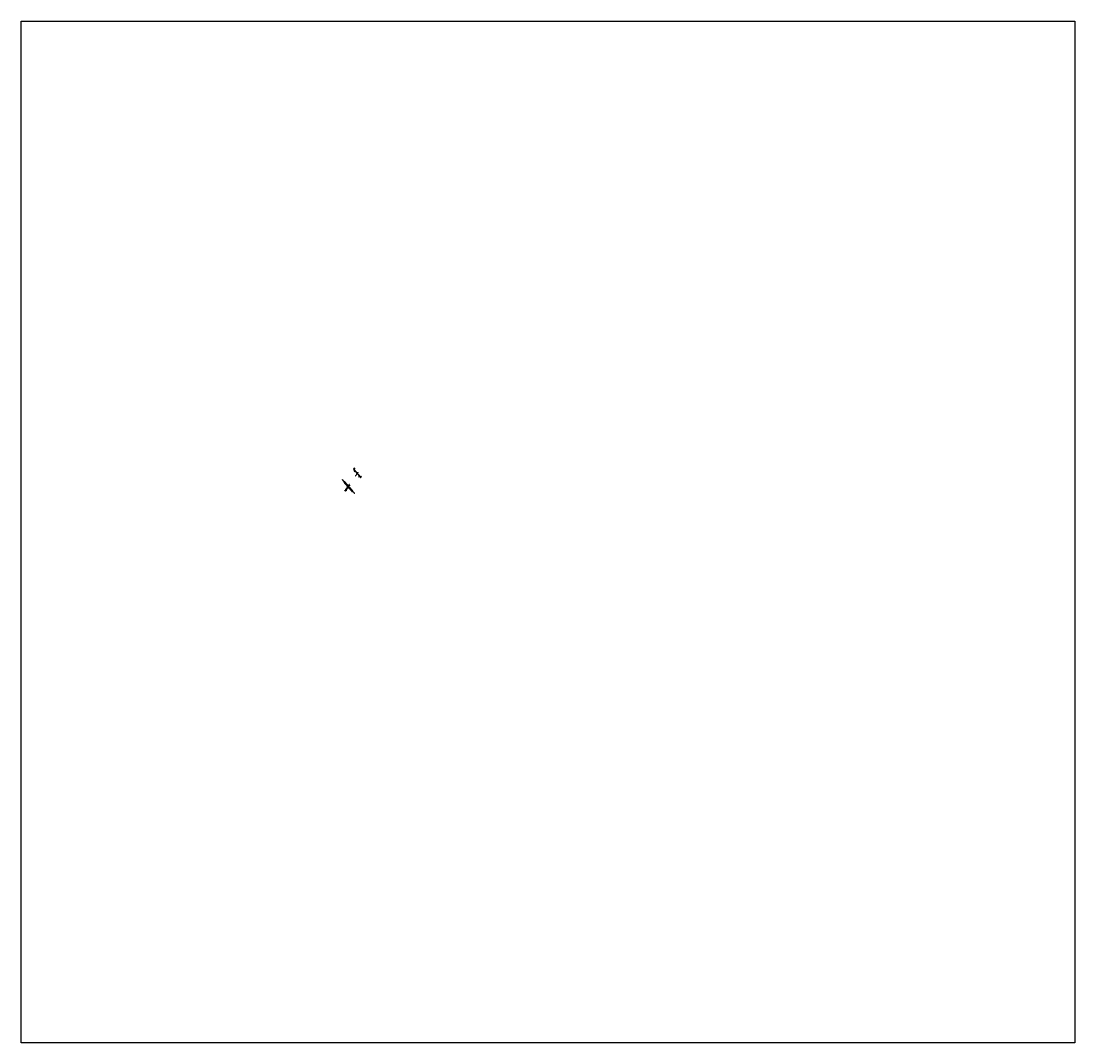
# Model space of a CAD drawing. Header units: inches. Extents: x 26074054 to 26126065, y 7457260 to 7507668.
import ezdxf
from ezdxf import colors
from ezdxf.entities.mleader import LeaderData, LeaderLine
from ezdxf.math import Vec2, Vec3

# ---------------------------------------------------------------- set-up
doc = ezdxf.new("R2010")
doc.units = ezdxf.units.IN
doc.header["$MEASUREMENT"] = 0
for name, pattern in [('bcenterline', [0.5, 0.375, -0.03125, 0.0625, -0.03125]), ('brebarpr', [1.5625, 1.5, -0.0625]), ('HIDDEN', [0.375, 0.25, -0.125]), ('OhDOT_USTN5', [0.11, 0.055, -0.055]), ('san', [0])]:
    doc.linetypes.add(name, pattern=pattern)
for name, color, linetype in [('BR_P_Brg_Centerline', 2, 'bcenterline'), ('BR_P_Drain_Object', 4, 'Continuous'), ('BR_P_Gen_Centerline', 7, 'bcenterline'), ('BR_P_Gen_Porous_Backfill', 3, 'Continuous'), ('BR_P_Gen_Text', 7, 'Continuous'), ('BR_P_Sub_Deep_Centerline', 2, 'bcenterline'), ('BR_P_Sub_Foot_Object', 7, 'Continuous'), ('BR_P_Sub_Foot_Reinforcing', 30, 'brebarpr'), ('DR_X_Storm_Sewer', 151, 'OhDOT_USTN5'), ('SC_Scratch1', 7, 'Continuous'), ('UT_P_Sanitary', 95, 'san')]:
    doc.layers.add(name, color=color, linetype=linetype)
doc.styles.add('Slanted Normal (0.14) Font 31', font='font31.shx', dxfattribs={"height": 0.14})

msp = doc.modelspace()

# ---------------------------------------------------------------- hatches: boundary and pattern name
at = {"layer": 'BR_P_Gen_Text', "transparency": 33554534}
h = msp.add_hatch(dxfattribs=at)
h.set_pattern_fill('GRAVEL', color=256, scale=10, angle=311.1527)
h.set_pattern_definition([(179.1655, (26090089.7925, 7485412.0949), (-120.4117057, 1.0105114), [1.34536, -133.19088]), (136.12246, (26090088.44727, 7485412.11453), (86.497779, -83.7743053), [2.30868, -228.55925]), (83.66316, (26090086.7831, 7485413.7147), (-17.0185755, -147.6833372), [1.62788, -161.16033]), (218.4264, (26090082.33426, 7485415.0061), (157.1723303, 124.0840787), [2.10238, -208.13558]), (243.98637, (26090080.68724, 7485413.69944), (57.4515731, 116.61610845), [2.06155, -204.09373]), (308.4264, (26090079.78307, 7485411.84674), (-124.0840787, 157.1723303), [2.10238, -208.13558]), (348.84696, (26090081.08972, 7485410.19972), (-160.84470332, 32.0777402), [2.78029, -275.24849]), (23.408045, (26090083.8175, 7485409.66193), (211.71559335, 92.06795062), [2.62488, -259.86321]), (72.58228, (26090086.22635, 7485410.70474), (45.2391063, 145.7855386), [2.1095, -208.84073]), (126.38907, (26090086.8578, 7485412.7175), (64.8579312, -89.406089), [2.40832, -118.00763]), (173.550154, (26090085.42903, 7485414.65623), (-161.79360262, 17.96747477), [3.11448, -308.33375]), (89.9668, (26090088.7738, 7485407.486), (-0.8872872, 92.1911749), [1.06301, -105.23845]), (122.62195, (26090088.77446, 7485408.549), (70.48971496, -111.0459368), [2.02237, -200.21511]), (176.1527, (26090087.684, 7485410.252), (-7.52958, -6.58068), [1.4142, -12.72793]), (154.3513, (26090088.1271, 7485411.5691), (47.96258, -24.4865457), [0.76158, -75.39615]), (242.95413, (26090087.4406, 7485411.8987), (16.008064, 27.2716315), [1.07703, -52.77462]), (342.11647, (26090086.9508, 7485410.9395), (34.801214, -9.427381), [1.74929, -56.56023]), (112.7178, (26090088.6156, 7485410.4023), (5.631784, -21.639848), [1.2649, -30.35787]), (327.54226, (26090083.6238, 7485416.2659), (88.3955776, -55.5537745), [1.772, -175.42845]), (21.4989, (26090085.119, 7485415.3149), (-109.1481382, -42.2691841), [1.48661, -147.17408]), (244.3513, (26090090.1215, 7485411.7185), (24.4865457, 47.96258), [1.52315, -74.63458]), (294.76318, (26090089.4622, 7485410.3454), (-43.21808344, 95.0378728), [1.772, -175.42845]), (290.59667, (26090078.9554, 7485412.1859), (-17.8442505, 50.809278), [1.7088, -83.73124]), (245.92786, (26090079.5566, 7485410.5863), (49.9219907, 110.0354254), [1.43178, -141.74643]), (17.95413, (26090082.6577, 7485405.0625), (50.809278, 17.8442505), [1.52315, -74.63458]), (328.50674, (26090084.10673, 7485405.532), (-115.66720914, 71.5618385), [1.67631, -165.95424]), (20.59667, (26090079.4332, 7485408.752), (-50.809278, -17.8442505), [0.8544, -84.58564]), (52.46265, (26090082.263, 7485405.5143), (23.537646, 33.8523146), [0.5099, -50.4803]), (117.1165, (26090082.5736, 7485405.9186), (12.212467, -29.16943), [2.06155, -39.1695]), (137.16172, (26090081.6339, 7485407.75353), (73.3364129, -68.7151406), [1.9105, -189.13923]), (254.8428, (26090086.2732, 7485410.3472), (8.478482, 20.690948), [1.44222, -34.6133]), (304.30994, (26090085.8961, 7485408.9552), (96.81244717, -141.16426627), [2.51794, -249.27563]), (12.09811, (26090087.3154, 7485406.8754), (-79.0298088, -15.946452), [1.02956, -101.92674]), (41.1527, (26090088.322, 7485407.091), (0.9489, 14.11027), [0.6, -9.4]), (71.40915, (26090081.7282, 7485408.10155), (-26.3843443, -76.1831108), [1.38924, -137.5352]), (359.1655, (26090082.1711, 7485409.4183), (120.4117057, -1.0105114), [2.69072, -131.84552]), (311.1527, (26090084.862, 7485409.379), (14.11027, -0.9489), [2.6, -7.4]), (276.45756, (26090086.5725, 7485407.4214), (13.099754, -121.360605), [1.58114, -156.53274]), (205.20732, (26090086.7503, 7485405.8503), (-36.6990125, -18.79315), [1.45602, -71.34508]), (158.79869, (26090085.43297, 7485405.2302), (-200.32880163, 77.25523436), [2.37065, -234.69474]), (126.5788, (26090083.22278, 7485406.08754), (-78.01929733, 104.46525377), [2.50799, -248.29073])])
h.paths.add_polyline_path([(26090528, 7485509), (26090513, 7485526), (26090507, 7485520), (26090507, 7485520), (26090521, 7485503)])
h.paths.add_polyline_path([(26090517, 7485499), (26090502, 7485516), (26090496, 7485510), (26090510, 7485493)])
h = msp.add_hatch(dxfattribs=at)
h.set_pattern_fill('GRAVEL', color=256, scale=10, angle=311.1527)
h.set_pattern_definition([(179.1655, (26090323.3334, 7485144.8787), (-120.4117057, 1.0105114), [1.34536, -133.19088]), (136.12246, (26090321.98817, 7485144.8983), (86.497779, -83.7743053), [2.30868, -228.55925]), (83.66316, (26090320.324, 7485146.49847), (-17.0185755, -147.6833372), [1.62788, -161.16033]), (218.4264, (26090315.87516, 7485147.78984), (157.1723303, 124.0840787), [2.10238, -208.13558]), (243.98637, (26090314.22814, 7485146.4832), (57.4515731, 116.61610845), [2.06155, -204.09373]), (308.4264, (26090313.324, 7485144.6305), (-124.0840787, 157.1723303), [2.10238, -208.13558]), (348.84696, (26090314.63062, 7485142.98347), (-160.84470332, 32.0777402), [2.78029, -275.24849]), (23.408045, (26090317.3584, 7485142.44568), (211.71559335, 92.06795062), [2.62488, -259.86321]), (72.58228, (26090319.76725, 7485143.4885), (45.2391063, 145.7855386), [2.1095, -208.84073]), (126.38907, (26090320.3987, 7485145.5013), (64.8579312, -89.406089), [2.40832, -118.00763]), (173.550154, (26090318.96993, 7485147.43997), (-161.79360262, 17.96747477), [3.11448, -308.33375]), (89.9668, (26090322.3147, 7485140.2697), (-0.8872872, 92.1911749), [1.06301, -105.23845]), (122.62195, (26090322.31536, 7485141.33276), (70.48971496, -111.0459368), [2.02237, -200.21511]), (176.1527, (26090321.225, 7485143.036), (-7.52958, -6.58068), [1.4142, -12.72793]), (154.3513, (26090321.668, 7485144.3528), (47.96258, -24.4865457), [0.76158, -75.39615]), (242.95413, (26090320.9815, 7485144.6825), (16.008064, 27.2716315), [1.07703, -52.77462]), (342.11647, (26090320.4917, 7485143.7232), (34.801214, -9.427381), [1.74929, -56.56023]), (112.7178, (26090322.1565, 7485143.186), (5.631784, -21.639848), [1.2649, -30.35787]), (327.54226, (26090317.1647, 7485149.04965), (88.3955776, -55.5537745), [1.772, -175.42845]), (21.4989, (26090318.6599, 7485148.09866), (-109.1481382, -42.2691841), [1.48661, -147.17408]), (244.3513, (26090323.6624, 7485144.5022), (24.4865457, 47.96258), [1.52315, -74.63458]), (294.76318, (26090323.0031, 7485143.12913), (-43.21808344, 95.0378728), [1.772, -175.42845]), (290.59667, (26090312.4963, 7485144.9696), (-17.8442505, 50.809278), [1.7088, -83.73124]), (245.92786, (26090313.0975, 7485143.37006), (49.9219907, 110.0354254), [1.43178, -141.74643]), (17.95413, (26090316.1987, 7485137.8462), (50.809278, 17.8442505), [1.52315, -74.63458]), (328.50674, (26090317.64763, 7485138.31575), (-115.66720914, 71.5618385), [1.67631, -165.95424]), (20.59667, (26090312.9741, 7485141.5357), (-50.809278, -17.8442505), [0.8544, -84.58564]), (52.46265, (26090315.8038, 7485138.298), (23.537646, 33.8523146), [0.5099, -50.4803]), (117.1165, (26090316.1145, 7485138.7023), (12.212467, -29.16943), [2.06155, -39.1695]), (137.16172, (26090315.1748, 7485140.5373), (73.3364129, -68.7151406), [1.9105, -189.13923]), (254.8428, (26090319.814, 7485143.131), (8.478482, 20.690948), [1.44222, -34.6133]), (304.30994, (26090319.437, 7485141.73893), (96.81244717, -141.16426627), [2.51794, -249.27563]), (12.09811, (26090320.8563, 7485139.6591), (-79.0298088, -15.946452), [1.02956, -101.92674]), (41.1527, (26090321.863, 7485139.875), (0.9489, 14.11027), [0.6, -9.4]), (71.40915, (26090315.2691, 7485140.8853), (-26.3843443, -76.1831108), [1.38924, -137.5352]), (359.1655, (26090315.712, 7485142.20205), (120.4117057, -1.0105114), [2.69072, -131.84552]), (311.1527, (26090318.402, 7485142.163), (14.11027, -0.9489), [2.6, -7.4]), (276.45756, (26090320.1134, 7485140.20517), (13.099754, -121.360605), [1.58114, -156.53274]), (205.20732, (26090320.2912, 7485138.634), (-36.6990125, -18.79315), [1.45602, -71.34508]), (158.79869, (26090318.97387, 7485138.01395), (-200.32880163, 77.25523436), [2.37065, -234.69474]), (126.5788, (26090316.76368, 7485138.8713), (-78.01929733, 104.46525377), [2.50799, -248.29073])])
h.paths.add_polyline_path([(26090762, 7485242), (26090747, 7485259), (26090740, 7485253), (26090740, 7485253), (26090755, 7485236)])
h.paths.add_polyline_path([(26090750, 7485232), (26090736, 7485249), (26090729, 7485243), (26090744, 7485226)])

# ---------------------------------------------------------------- linework, layer by layer
at = {"layer": 'BR_P_Brg_Centerline'}
for p, q in [((26090531, 7484341), (26089899, 7485064)), ((26090674, 7485366), (26090597, 7485298))]:
    msp.add_line(p, q, dxfattribs=at)
at = {"layer": 'BR_P_Drain_Object'}
for p, q in [((26090474, 7485558), (26090506, 7485606)), ((26090475, 7485547), (26090538, 7485475)), ((26090479, 7485555), (26090511, 7485602)), ((26090479, 7485551), (26090648, 7485359)), ((26090506, 7485606), (26090511, 7485602)), ((26090538, 7485475), (26090532, 7485469)), ((26090542, 7485470), (26090536, 7485464)), ((26090543, 7485474), (26090538, 7485475)), ((26090543, 7485474), (26090542, 7485470)), ((26090542, 7485470), (26090643, 7485355)), ((26090505, 7485445), (26090486, 7485429)), ((26090486, 7485429), (26090490, 7485425)), ((26090508, 7485441), (26090490, 7485425)), ((26090643, 7485355), (26090648, 7485359)), ((26090647, 7485351), (26090651, 7485354)), ((26090647, 7485351), (26090759, 7485223)), ((26090651, 7485354), (26090817, 7485165)), ((26090725, 7485193), (26090707, 7485177)), ((26090707, 7485177), (26090711, 7485173)), ((26090729, 7485188), (26090711, 7485173)), ((26090759, 7485223), (26090752, 7485217)), ((26090763, 7485218), (26090756, 7485212)), ((26090763, 7485222), (26090759, 7485223)), ((26090763, 7485222), (26090763, 7485218)), ((26090763, 7485218), (26090813, 7485161)), ((26090822, 7485165), (26090843, 7485196)), ((26090827, 7485162), (26090848, 7485193)), ((26090843, 7485196), (26090848, 7485193))]:
    msp.add_line(p, q, dxfattribs=at)
at = {"layer": 'BR_P_Drain_Object', "linetype": 'HIDDEN'}
for p, q in [((26090532, 7485469), (26090505, 7485445)), ((26090536, 7485464), (26090508, 7485441)), ((26090752, 7485217), (26090725, 7485193)), ((26090756, 7485212), (26090729, 7485188))]:
    msp.add_line(p, q, dxfattribs=at)
at = {"layer": 'BR_P_Drain_Object'}
msp.add_lwpolyline([(26090763, 7485222), (26090815, 7485163, 0.493145), (26090825, 7485163), (26090846, 7485195)], format="xyb", dxfattribs=at)
for centre, radius, start, end in [((26090482, 7485553), 9, 146.1527, 221.1527), ((26090482, 7485553), 3, 146.1527, 221.1527), ((26090820, 7485167), 9, 221.1527, 326.1527), ((26090820, 7485167), 3, 221.1527, 326.1527)]:
    msp.add_arc(centre, radius, start, end, dxfattribs=at)
at = {"layer": 'BR_P_Gen_Centerline'}
msp.add_line((26090566, 7485234), (26090693, 7485423), dxfattribs=at)
at = {"layer": 'BR_P_Gen_Porous_Backfill'}
for p, q in [((26090489, 7485554), (26090518, 7485597)), ((26090819, 7485176), (26090489, 7485554)), ((26090499, 7485611), (26090518, 7485597)), ((26090819, 7485176), (26090836, 7485201)), ((26090836, 7485201), (26090856, 7485188))]:
    msp.add_line(p, q, dxfattribs=at)
at = {"layer": 'BR_P_Sub_Deep_Centerline'}
for p, q in [((26090422, 7484457), (26089995, 7484945)), ((26090074, 7484886), (26090044, 7484859)), ((26090168, 7484777), (26090138, 7484751)), ((26090279, 7484651), (26090249, 7484624)), ((26090374, 7484542), (26090344, 7484516))]:
    msp.add_line(p, q, dxfattribs=at)
at = {"layer": 'BR_P_Sub_Foot_Object'}
for p, q in [((26090024, 7484946), (26089997, 7484906)), ((26090029, 7484943), (26090024, 7484946)), ((26089997, 7484906), (26090170, 7484708)), ((26090199, 7484748), (26090029, 7484943)), ((26090175, 7484712), (26090170, 7484708)), ((26090199, 7484748), (26090175, 7484712)), ((26090218, 7484653), (26090243, 7484689)), ((26090218, 7484653), (26090388, 7484459)), ((26090243, 7484689), (26090247, 7484693)), ((26090420, 7484495), (26090247, 7484693)), ((26090388, 7484459), (26090393, 7484455)), ((26090393, 7484455), (26090420, 7484495))]:
    msp.add_line(p, q, dxfattribs=at)
at = {"layer": 'BR_P_Sub_Foot_Reinforcing'}
for p, q in [((26090196, 7484748), (26090025, 7484945)), ((26090029, 7484941), (26089999, 7484906)), ((26089999, 7484907), (26090171, 7484710)), ((26090030, 7484940), (26090004, 7484900)), ((26090026, 7484935), (26090007, 7484906)), ((26090038, 7484930), (26090012, 7484891)), ((26090034, 7484926), (26090015, 7484897)), ((26090044, 7484924), (26090018, 7484884)), ((26090040, 7484919), (26090021, 7484890)), ((26090065, 7484830), (26090092, 7484869)), ((26090068, 7484836), (26090087, 7484865)), ((26090073, 7484821), (26090099, 7484860)), ((26090076, 7484827), (26090095, 7484856)), ((26090113, 7484776), (26090139, 7484815)), ((26090115, 7484782), (26090135, 7484811)), ((26090120, 7484767), (26090147, 7484806)), ((26090123, 7484773), (26090143, 7484802)), ((26090156, 7484726), (26090182, 7484766)), ((26090159, 7484732), (26090178, 7484761)), ((26090162, 7484720), (26090188, 7484759)), ((26090165, 7484725), (26090184, 7484754)), ((26090166, 7484715), (26090192, 7484754)), ((26090169, 7484721), (26090188, 7484750)), ((26090197, 7484749), (26090170, 7484710)), ((26090173, 7484716), (26090193, 7484745)), ((26090221, 7484652), (26090247, 7484691)), ((26090221, 7484653), (26090393, 7484457)), ((26090243, 7484687), (26090224, 7484658)), ((26090251, 7484687), (26090225, 7484647)), ((26090247, 7484682), (26090228, 7484653)), ((26090255, 7484682), (26090229, 7484643)), ((26090251, 7484678), (26090232, 7484649)), ((26090261, 7484675), (26090235, 7484636)), ((26090257, 7484671), (26090238, 7484642)), ((26090418, 7484495), (26090246, 7484691)), ((26090270, 7484595), (26090297, 7484635)), ((26090273, 7484601), (26090293, 7484630)), ((26090278, 7484586), (26090305, 7484626)), ((26090281, 7484592), (26090301, 7484621)), ((26090318, 7484541), (26090344, 7484580)), ((26090321, 7484547), (26090340, 7484576)), ((26090326, 7484532), (26090352, 7484571)), ((26090329, 7484538), (26090348, 7484567)), ((26090373, 7484478), (26090399, 7484517)), ((26090376, 7484484), (26090395, 7484513)), ((26090379, 7484471), (26090405, 7484510)), ((26090382, 7484477), (26090401, 7484506)), ((26090387, 7484462), (26090413, 7484501)), ((26090389, 7484460), (26090418, 7484496)), ((26090390, 7484468), (26090409, 7484497))]:
    msp.add_line(p, q, dxfattribs=at)
for points in [[(26090038, 7484928), (26090026, 7484942, 0.493145), (26090025, 7484941), (26090002, 7484907, 0.339454), (26090002, 7484906), (26090014, 7484892)], [(26090158, 7484727), (26090169, 7484714, 0.493145), (26090171, 7484714), (26090194, 7484748, 0.339454), (26090194, 7484749), (26090182, 7484763)], [(26090260, 7484674), (26090248, 7484688, 0.493145), (26090246, 7484688), (26090223, 7484653, 0.339454), (26090223, 7484652), (26090235, 7484638)], [(26090379, 7484473), (26090391, 7484460, 0.493145), (26090393, 7484460), (26090416, 7484495, 0.339454), (26090416, 7484496), (26090404, 7484509)]]:
    msp.add_lwpolyline(points, format="xyb", dxfattribs=at)
at = {"layer": 'DR_X_Storm_Sewer'}
for p, q in [((26090036, 7484497, 10715), (26090260, 7484828, 10715)), ((26090286, 7484793, 10715), (26090070, 7484473, 10715))]:
    msp.add_line(p, q, dxfattribs=at)
at = {"layer": 'UT_P_Sanitary'}
msp.add_lwpolyline([(26074054, 7507668), (26126065, 7507668), (26126065, 7457260), (26074054, 7457260)], close=True, dxfattribs=at)

# ---------------------------------------------------------------- leaders
at = {"layer": 'SC_Scratch1'}
ml = msp.add_multileader_mtext('Standard', dxfattribs=at)
ml.set_content('887.92\\P888.21', color=256, style='Slanted Normal (0.14) Font 31')
ml.set_leader_properties(color=97)
ml.build(insert=Vec2(0, 0))
ml.multileader.update_dxf_attribs({"text_right_attachment_type": 3, "dogleg_length": 0.141, "arrow_head_size": 1.69, "scale": 12})
ctx = ml.context
ctx.base_point, ctx.scale, ctx.char_height, ctx.arrow_head_size, ctx.landing_gap_size, ctx.plane_origin, ctx.plane_x_axis, ctx.plane_y_axis = Vec3(26090550, 7485509), 12, 1.68, 1.69, 1.08, Vec3(26090543, 7485474), Vec3(0.658068, -0.752958), Vec3(0.752958, 0.658068)
ctx.right_attachment, ctx.text_align_type = 3, 2
notes = []
notes.append((ctx, [(0, (1, 1, 0), (26090555, 7485498), (-0.658068, 0.752958), 1.69, [(0, [(26090543, 7485474)], 0, [])])]))
ctx.mtext.insert, ctx.mtext.text_direction, ctx.mtext.rotation, ctx.mtext.width, ctx.mtext.alignment, ctx.mtext.flow_direction = Vec3(26090556, 7485503), Vec3(0.658068, -0.752958), 5.430639, 7.17, 3, 5
ml = msp.add_multileader_mtext('Standard', dxfattribs=at)
ml.set_content('888.20\\P888.49', color=256, style='Slanted Normal (0.14) Font 31')
ml.set_leader_properties(color=97)
ml.build(insert=Vec2(0, 0))
ml.multileader.update_dxf_attribs({"text_right_attachment_type": 3, "dogleg_length": 0.141, "arrow_head_size": 1.69, "scale": 12})
ctx = ml.context
ctx.base_point, ctx.scale, ctx.char_height, ctx.arrow_head_size, ctx.landing_gap_size, ctx.plane_origin, ctx.plane_x_axis, ctx.plane_y_axis = Vec3(26090515, 7485639), 12, 1.68, 1.69, 1.08, Vec3(26090509, 7485604), Vec3(0.658068, -0.752958), Vec3(0.752958, 0.658068)
ctx.right_attachment, ctx.text_align_type = 3, 2
notes.append((ctx, [(0, (1, 1, 0), (26090521, 7485628), (-0.658068, 0.752958), 1.69, [(0, [(26090509, 7485604)], 0, [])])]))
ctx.mtext.insert, ctx.mtext.text_direction, ctx.mtext.rotation, ctx.mtext.alignment, ctx.mtext.flow_direction = Vec3(26090522, 7485632), Vec3(0.658068, -0.752958), 5.430639, 3, 5
ml = msp.add_multileader_mtext('Standard', dxfattribs=at)
ml.set_content('888.19\\P888.48', color=256, style='Slanted Normal (0.14) Font 31')
ml.set_leader_properties(color=97)
ml.build(insert=Vec2(0, 0))
ml.multileader.update_dxf_attribs({"text_right_attachment_type": 3, "dogleg_length": 0.141, "arrow_head_size": 1.69, "scale": 12})
ctx = ml.context
ctx.base_point, ctx.scale, ctx.char_height, ctx.arrow_head_size, ctx.landing_gap_size, ctx.plane_origin, ctx.plane_x_axis, ctx.plane_y_axis = Vec3(26090652, 7485392), 12, 1.68, 1.69, 1.08, Vec3(26090645, 7485357), Vec3(0.658068, -0.752958), Vec3(0.752958, 0.658068)
ctx.right_attachment, ctx.text_align_type = 3, 2
notes.append((ctx, [(0, (1, 1, 0), (26090658, 7485381), (-0.658068, 0.752958), 1.69, [(0, [(26090645, 7485357)], 0, [])])]))
ctx.mtext.insert, ctx.mtext.text_direction, ctx.mtext.rotation, ctx.mtext.alignment, ctx.mtext.flow_direction = Vec3(26090659, 7485385), Vec3(0.658068, -0.752958), 5.430639, 3, 5
ml = msp.add_multileader_mtext('Standard', dxfattribs=at)
ml.set_content('888.22\\P888.51', color=256, style='Slanted Normal (0.14) Font 31')
ml.set_leader_properties(color=97)
ml.build(insert=Vec2(0, 0))
ml.multileader.update_dxf_attribs({"text_right_attachment_type": 3, "dogleg_length": 0.141, "arrow_head_size": 1.69, "scale": 12})
ctx = ml.context
ctx.base_point, ctx.scale, ctx.char_height, ctx.arrow_head_size, ctx.landing_gap_size, ctx.plane_origin, ctx.plane_x_axis, ctx.plane_y_axis = Vec3(26090676, 7485361), 12, 1.68, 1.69, 1.08, Vec3(26090649, 7485352), Vec3(0.658068, -0.752958), Vec3(0.752958, 0.658068)
ctx.right_attachment = 3
notes.append((ctx, [(0, (1, 1, 0), (26090675, 7485362), (0.658068, -0.752958), 1.69, [(0, [(26090649, 7485352)], 0, [])])]))
ctx.mtext.insert, ctx.mtext.text_direction, ctx.mtext.rotation, ctx.mtext.width, ctx.mtext.flow_direction = Vec3(26090677, 7485360), Vec3(0.658068, -0.752958), 5.430639, 8.16, 5
ml = msp.add_multileader_mtext('Standard', dxfattribs=at)
ml.set_content('887.92\\P888.21', color=256, style='Slanted Normal (0.14) Font 31')
ml.set_leader_properties(color=97)
ml.build(insert=Vec2(0, 0))
ml.multileader.update_dxf_attribs({"text_right_attachment_type": 3, "dogleg_length": 0.141, "arrow_head_size": 1.69, "scale": 12})
ctx = ml.context
ctx.base_point, ctx.scale, ctx.char_height, ctx.arrow_head_size, ctx.landing_gap_size, ctx.plane_origin, ctx.plane_x_axis, ctx.plane_y_axis = Vec3(26090770, 7485257), 12, 1.68, 1.69, 1.08, Vec3(26090763, 7485222), Vec3(0.658068, -0.752958), Vec3(0.752958, 0.658068)
ctx.right_attachment, ctx.text_align_type = 3, 2
notes.append((ctx, [(0, (1, 1, 0), (26090776, 7485246), (-0.658068, 0.752958), 1.69, [(0, [(26090763, 7485222)], 0, [])])]))
ctx.mtext.insert, ctx.mtext.text_direction, ctx.mtext.rotation, ctx.mtext.alignment, ctx.mtext.flow_direction = Vec3(26090777, 7485251), Vec3(0.658068, -0.752958), 5.430639, 3, 5
ml = msp.add_multileader_mtext('Standard', dxfattribs=at)
ml.set_content('888.14\\P888.43', color=256, style='Slanted Normal (0.14) Font 31')
ml.set_leader_properties(color=97)
ml.build(insert=Vec2(0, 0))
ml.multileader.update_dxf_attribs({"text_right_attachment_type": 3, "dogleg_length": 0.141, "arrow_head_size": 1.69, "scale": 12})
ctx = ml.context
ctx.base_point, ctx.scale, ctx.char_height, ctx.arrow_head_size, ctx.landing_gap_size, ctx.plane_origin, ctx.plane_x_axis, ctx.plane_y_axis = Vec3(26090853, 7485229), 12, 1.68, 1.69, 1.08, Vec3(26090846, 7485195), Vec3(0.658068, -0.752958), Vec3(0.752958, 0.658068)
ctx.right_attachment, ctx.text_align_type = 3, 2
notes.append((ctx, [(0, (1, 1, 0), (26090858, 7485218), (-0.658068, 0.752958), 1.69, [(0, [(26090846, 7485195)], 0, [])])]))
ctx.mtext.insert, ctx.mtext.text_direction, ctx.mtext.rotation, ctx.mtext.alignment, ctx.mtext.flow_direction = Vec3(26090859, 7485223), Vec3(0.658068, -0.752958), 5.430639, 3, 5
for ctx, leaders in notes:
    for number, flags, end, landing, length, lines in leaders:
        leader = LeaderData()
        leader.index, (leader.has_last_leader_line, leader.has_dogleg_vector, leader.attachment_direction) = number, flags
        leader.last_leader_point, leader.dogleg_vector, leader.dogleg_length = Vec3(end), Vec3(landing), length
        for number, points, colour, breaks in lines:
            line = LeaderLine()
            line.index, line.vertices, line.color, line.breaks = number, Vec3.list(points), colors.encode_raw_color(colour), breaks
            leader.lines.append(line)
        ctx.leaders.append(leader)

doc.saveas('drawing.dxf')
